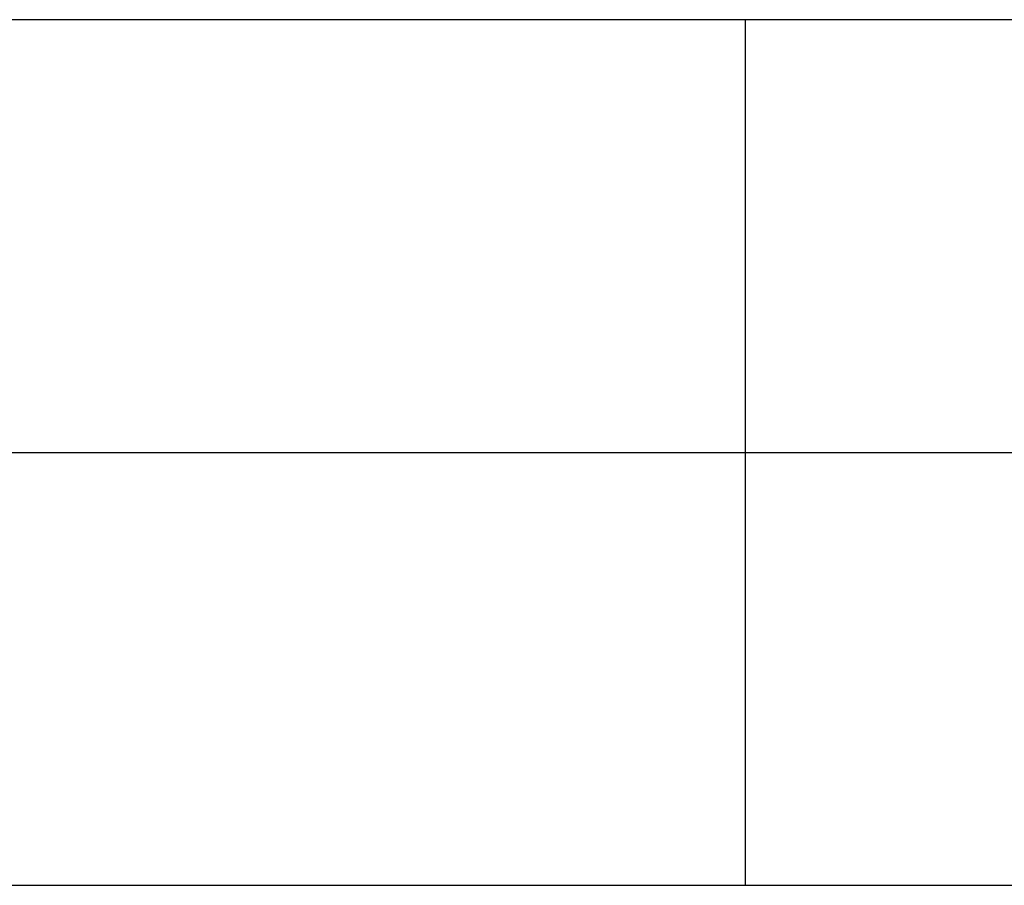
# Model space of a CAD drawing. Header units: millimetres. Extents: x 876 to 1786, y -90 to 150.
# Tile 3 of 6: x 1104 to 1331, y -70 to 130. Entities that reach past the tile are written whole.
import ezdxf

# ---------------------------------------------------------------- set-up
doc = ezdxf.new("R2010")
doc.units = ezdxf.units.MM
doc.layers.add('Horse', color=18, linetype='Continuous', true_color=0x000000)

msp = doc.modelspace()

# ---------------------------------------------------------------- linework, layer by layer
at = {"layer": 'Horse'}
for p, q in [((1646.28, 130, 832), (896.28, 130, 832)), ((1646.28, 130, 852), (896.28, 130, 852)), ((1646.28, 130, 842), (896.28, 130, 842)), ((1646.28, 130, 264), (896.28, 130, 264)), ((1646.28, 130, 284), (896.28, 130, 284)), ((1646.28, 130, 274), (896.28, 130, 274)), ((1646.28, 130, 548), (896.28, 130, 548)), ((1646.28, 130, 568), (896.28, 130, 568)), ((1646.28, 130, 558), (896.28, 130, 558)), ((1271.28, 130, 832), (1271.28, 130, 852)), ((1271.28, 130, 832), (1271.28, -70, 832)), ((1271.28, 130, 852), (1271.28, -70, 852)), ((1271.28, 130, 264), (1271.28, 130, 284)), ((1271.28, 130, 264), (1271.28, -70, 264)), ((1271.28, 130, 284), (1271.28, -70, 284)), ((1271.28, 130, 548), (1271.28, 130, 568)), ((1271.28, 130, 548), (1271.28, -70, 548)), ((1271.28, 130, 568), (1271.28, -70, 568)), ((896.28, 30, 832), (1646.28, 30, 832)), ((896.28, 30, 852), (1646.28, 30, 852)), ((896.28, 30, 264), (1646.28, 30, 264)), ((896.28, 30, 284), (1646.28, 30, 284)), ((896.28, 30, 548), (1646.28, 30, 548)), ((896.28, 30, 568), (1646.28, 30, 568)), ((896.28, -70, 832), (1646.28, -70, 832)), ((896.28, -70, 852), (1646.28, -70, 852)), ((896.28, -70, 842), (1646.28, -70, 842)), ((896.28, -70, 264), (1646.28, -70, 264)), ((896.28, -70, 284), (1646.28, -70, 284)), ((896.28, -70, 274), (1646.28, -70, 274)), ((896.28, -70, 548), (1646.28, -70, 548)), ((896.28, -70, 568), (1646.28, -70, 568)), ((896.28, -70, 558), (1646.28, -70, 558)), ((1271.28, -70, 832), (1271.28, -70, 852)), ((1271.28, -70, 264), (1271.28, -70, 284)), ((1271.28, -70, 548), (1271.28, -70, 568))]:
    msp.add_line(p, q, dxfattribs=at)

doc.saveas('drawing.dxf')
